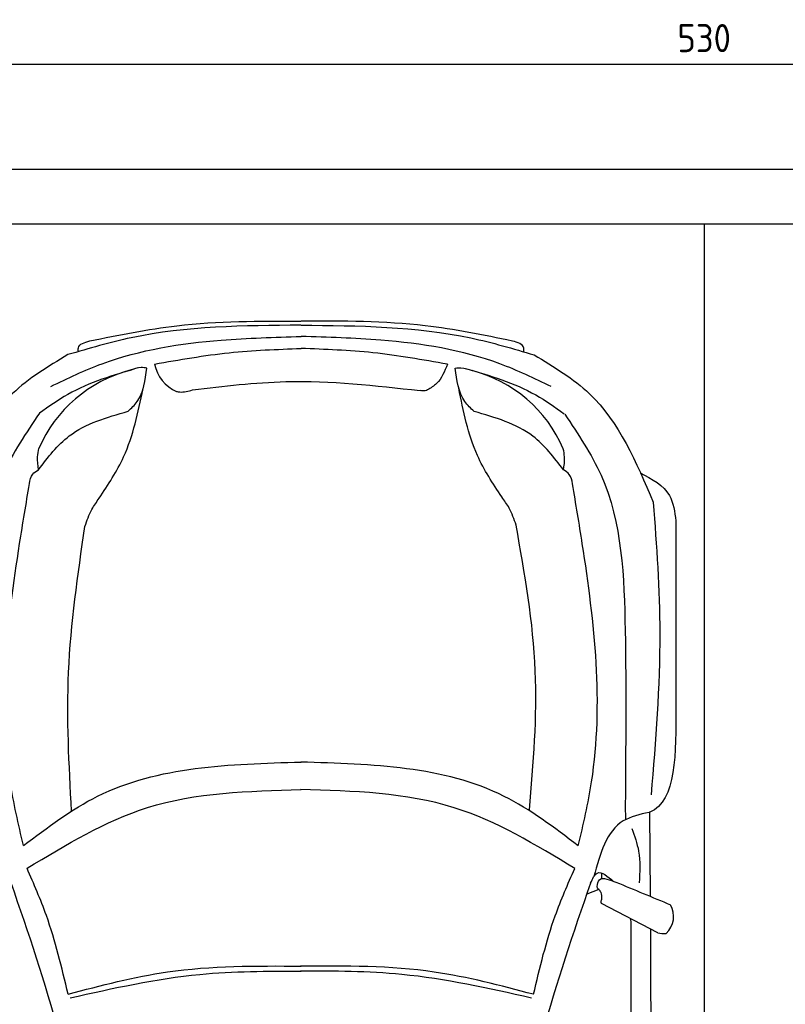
# Model space of a CAD drawing. Header units: millimetres. Extents: x -20 to 5811, y -1152 to 5573.
# Tile 3 of 4: x 946 to 2852, y 3121 to 5573. Entities that reach past the tile are written whole.
import ezdxf

# ---------------------------------------------------------------- set-up
doc = ezdxf.new("R2010")
doc.units = ezdxf.units.MM
for name, color, linetype in [('4', 3, 'Continuous'), ('5', 3, 'Continuous'), ('Car', 10, 'Continuous')]:
    doc.layers.add(name, color=color, linetype=linetype)
doc.styles.get("Standard").update_dxf_attribs({"font": 'ISOCP.SHX'})
doc.dimstyles.new('GEN-ISO', dxfattribs={"dimscale": 20, "dimtxt": 3.5, "dimasz": 2, "dimexe": 2, "dimexo": 1, "dimgap": 1.5, "dimtad": 1, "dimdec": 1, "dimdsep": 46, "dimtxsty": 'STANDARD', "dimblk": 'PUNKT', "dimcen": 2, "dimclrd": 256, "dimclre": 256, "dimclrt": 2, "dimadec": 0, "dimazin": 0, "dimtp": 0.1, "dimtm": 0.1, "dimtfac": 0.71, "dimtdec": 1, "dimtmove": 2, "dimatfit": 3, "dimldrblk": 'PUNKT', "dimfxl": 1, "dimtolj": 1, "dimarcsym": 0})

# ---------------------------------------------------------------- blocks, each defined once
blk = doc.blocks.new('PUNKT')
at = {"layer": '4', "color": 0, "linetype": 'ByBlock'}
blk.add_line((-0.5, 0), (-1, 0), dxfattribs=at)
at = {"layer": '4', "color": 0, "linetype": 'ByBlock', "const_width": 0.5}
blk.add_lwpolyline([(-0.25, 0, 1), (0.25, 0, 1)], format="xyb", close=True, dxfattribs=at)
blk = doc.blocks.new('*D6')
at = {"layer": '5', "lineweight": -2}
for p, q in [((0, 3320), (0, 5502.1)), ((5300, 3320), (5300, 5502.1)), ((40, 5462.1), (5260, 5462.1))]:
    blk.add_line(p, q, dxfattribs=at)
at = {"layer": 'DEFPOINTS', "color": 0}
for p in [(5300, 5462.1), (0, 3300), (5300, 3300)]:
    blk.add_point(p, dxfattribs=at)
at = {"layer": '5', "lineweight": -2, "xscale": 40, "yscale": 40, "zscale": 40, "rotation": 180}
blk.add_blockref('PUNKT', (0, 5462.1), dxfattribs=at)
at = {"layer": '5', "lineweight": -2, "xscale": 40, "yscale": 40, "zscale": 40}
blk.add_blockref('PUNKT', (5300, 5462.1), dxfattribs=at)
at = {"layer": '5', "color": 2, "insert": (2650, 5527.1), "char_height": 70, "attachment_point": 5}
blk.add_mtext('530', dxfattribs=at)

msp = doc.modelspace()

# ---------------------------------------------------------------- linework, layer by layer
for p, q in [((5100, 5063.5), (200, 5063.5)), ((2650, 5063.5), (2650, 218))]:
    msp.add_line(p, q)
msp.add_lwpolyline([(5300, 3300), (5250, 3300), (5250, 5200), (50, 5200), (50, 3300), (0, 3300), (0, 1400), (50, 1400), (50, 0), (5250, 0), (5250, 1400), (5300, 1400)], close=True)
at = {"layer": 'Car'}
for p, q in [((2453.61, 3616.36), (2453.99, 3580.36)), ((2516.79, 3390.73), (2514.82, 3598.95)), ((2394.95, 3432.14), (2395.66, 3447.16)), ((2387.79, 3406.63), (2357.84, 3395.22)), ((2534.52, 3298.78), (2394.54, 3371.94))]:
    msp.add_line(p, q, dxfattribs=at)
for centre, radius, start, end in [((1375.54, 4733.69), 94.99, 191.22317, 245.90253), ((1305.54, 4370.57), 339.38, 104.39541, 156.68545), ((1987.64, 4370.28), 339.38, 23.26593, 75.55597), ((-4913.27, 1344.29), 6197.21, 15.945352, 19.596216), ((8203.89, 1338.73), 6197.21, 160.355167, 164.006031), ((2515.57, 3340), 58.46, 313.10202, 29.1823), ((2548.96, 3352.55), 55.62, 254.91043, 276.76527)]:
    msp.add_arc(centre, radius, start, end, dxfattribs=at)
for points, knots in [([(1646.57, 4812.16), (1504.22, 4811), (1307.05, 4809.38), (1118.96, 4754.05), (1066.66, 4738.66)], [0, 0, 0, 0, 423.4928418, 586.5833763, 586.5833763, 586.5833763, 586.5833763]), ([(1120.78, 4772.98), (1192.9, 4787.66), (1366.11, 4822.92), (1543.07, 4822.54), (1646.36, 4822.32)], [0, 0, 0, 0, 220.2894534, 529.0699843, 529.0699843, 529.0699843, 529.0699843]), ([(1646.99, 4812.16), (1789.34, 4810.88), (1986.51, 4809.09), (2174.56, 4753.6), (2226.84, 4738.17)], [0, 0, 0, 0, 423.4928418, 586.5833763, 586.5833763, 586.5833763, 586.5833763]), ([(2172.75, 4772.53), (2100.64, 4787.27), (1927.46, 4822.68), (1750.5, 4822.45), (1647.22, 4822.32)], [0, 0, 0, 0, 220.2894534, 529.0699843, 529.0699843, 529.0699843, 529.0699843]), ([(1023.93, 4659.59), (1066.09, 4679.83), (1199.14, 4743.72), (1413.93, 4777.2), (1580.49, 4781.97), (1646.67, 4783.87)], [0, 0, 0, 0, 139.9486404, 441.7007564, 640.6521216, 640.6521216, 640.6521216, 640.6521216]), ([(2269.5, 4659.06), (2227.36, 4679.34), (2094.37, 4743.34), (1879.6, 4777.01), (1713.05, 4781.92), (1646.87, 4783.87)], [0, 0, 0, 0, 139.9486404, 441.7007564, 640.6521216, 640.6521216, 640.6521216, 640.6521216]), ([(1092.58, 4746.27), (1092.28, 4749.58), (1090.94, 4764.5), (1107.72, 4769.27), (1120.78, 4772.98)], [0, 0, 0, 0, 9.4355672, 42.5072931, 42.5072931, 42.5072931, 42.5072931]), ([(2200.93, 4745.8), (2201.23, 4749.11), (2202.58, 4764.03), (2185.81, 4768.81), (2172.75, 4772.53)], [0, 0, 0, 0, 9.4355672, 42.5072931, 42.5072931, 42.5072931, 42.5072931]), ([(1066.66, 4738.66), (1017.69, 4709.21), (877.53, 4624.93), (812.21, 4471.55), (769.71, 4371.76)], [0, 0, 0, 0, 168.365537, 481.9023638, 481.9023638, 481.9023638, 481.9023638]), ([(1282.36, 4715.2), (1344, 4726.12), (1464.55, 4747.46), (1586.88, 4751.88), (1646.67, 4754.04)], [0, 0, 0, 0, 187.5262556, 366.7655398, 366.7655398, 366.7655398, 366.7655398]), ([(2011.12, 4714.89), (1949.49, 4725.86), (1828.96, 4747.31), (1706.63, 4751.83), (1646.84, 4754.04)], [0, 0, 0, 0, 187.5262556, 366.7655398, 366.7655398, 366.7655398, 366.7655398]), ([(2226.84, 4738.17), (2275.78, 4708.68), (2415.88, 4624.28), (2481.06, 4470.84), (2523.48, 4371.01)], [0, 0, 0, 0, 168.365537, 481.9023638, 481.9023638, 481.9023638, 481.9023638]), ([(2011.12, 4714.89), (2004.02, 4697.13), (1993.39, 4670.52), (1969.6, 4655.68), (1961.69, 4650.74)], [0, 0, 0, 0, 55.1960491, 82.6743953, 82.6743953, 82.6743953, 82.6743953]), ([(1240.83, 4705.58), (1180.51, 4687.83), (1092.79, 4662.02), (1018.81, 4609.35), (995.71, 4592.9)], [0, 0, 0, 0, 186.5227216, 271.2276863, 271.2276863, 271.2276863, 271.2276863]), ([(1216.08, 4597.52), (1224.28, 4605.34), (1253.75, 4633.45), (1259.11, 4675.2), (1262.97, 4705.34)], [0, 0, 0, 0, 33.4316052, 120.1693208, 120.1693208, 120.1693208, 120.1693208]), ([(1262.97, 4705.34), (1258.26, 4706), (1243.98, 4707.98), (1230.32, 4702.78), (1221.17, 4699.29)], [0, 0, 0, 0, 14.1183333, 42.7794359, 42.7794359, 42.7794359, 42.7794359]), ([(2030.5, 4705.02), (2035.21, 4705.67), (2049.49, 4707.64), (2063.15, 4702.42), (2072.3, 4698.93)], [0, 0, 0, 0, 14.1183333, 42.7794359, 42.7794359, 42.7794359, 42.7794359]), ([(2077.3, 4597.16), (2069.1, 4604.98), (2039.66, 4633.12), (2034.34, 4674.88), (2030.5, 4705.02)], [0, 0, 0, 0, 33.4316052, 120.1693208, 120.1693208, 120.1693208, 120.1693208]), ([(2056.34, 4704.36), (2116.66, 4686.61), (2204.38, 4660.8), (2278.36, 4608.13), (2301.46, 4591.69)], [0, 0, 0, 0, 186.5227216, 271.2276863, 271.2276863, 271.2276863, 271.2276863]), ([(1376.61, 4650.82), (1454.07, 4660.19), (1642.56, 4683), (1831.53, 4661.77), (1942.84, 4649.26)], [0, 0, 0, 0, 233.3943149, 567.891299, 567.891299, 567.891299, 567.891299]), ([(1144.59, 4380.95), (1166.65, 4414.69), (1220.8, 4497.49), (1241.16, 4594.74), (1253.22, 4652.37)], [0, 0, 0, 0, 120.0031783, 294.5713116, 294.5713116, 294.5713116, 294.5713116]), ([(1336.76, 4646.98), (1339.45, 4646.49), (1352.75, 4644.11), (1366.02, 4647.84), (1376.61, 4650.82)], [0, 0, 0, 0, 8.1607931, 40.3357332, 40.3357332, 40.3357332, 40.3357332]), ([(1961.69, 4650.74), (1959.75, 4649.96), (1953.74, 4647.54), (1947.24, 4648.56), (1942.84, 4649.26)], [0, 0, 0, 0, 6.2040973, 19.1847556, 19.1847556, 19.1847556, 19.1847556]), ([(2146.22, 4384.17), (2124.09, 4417.88), (2069.83, 4500.53), (2050.56, 4597.96), (2039.15, 4655.65)], [0, 0, 0, 0, 120.0031783, 294.2157687, 294.2157687, 294.2157687, 294.2157687]), ([(995.71, 4592.9), (962.31, 4543.45), (855.1, 4384.67), (841.55, 4035.51), (843.75, 3762.56), (844.91, 3618.84)], [0, 0, 0, 0, 177.0434798, 568.3902132, 1003.585748, 1003.585748, 1003.585748, 1003.585748]), ([(993.29, 4452.11), (1016.81, 4482.93), (1073.16, 4556.77), (1163.47, 4582.52), (1216.08, 4597.52)], [0, 0, 0, 0, 113.6549716, 272.306786, 272.306786, 272.306786, 272.306786]), ([(2299.96, 4451.56), (2276.47, 4482.4), (2220.19, 4556.29), (2129.9, 4582.11), (2077.3, 4597.16)], [0, 0, 0, 0, 113.6549716, 272.306786, 272.306786, 272.306786, 272.306786]), ([(2302.81, 4590.42), (2336.2, 4540.96), (2443.41, 4382.18), (2456.96, 4033.02), (2454.77, 3760.07), (2453.61, 3616.36)], [0, 0, 0, 0, 177.0434798, 568.3902132, 1003.585748, 1003.585748, 1003.585748, 1003.585748]), ([(993.29, 4452.11), (991.77, 4462.9), (989.28, 4480.59), (992.59, 4498.07), (993.88, 4504.89)], [0, 0, 0, 0, 32.3883593, 53.0782664, 53.0782664, 53.0782664, 53.0782664]), ([(2299.96, 4451.56), (2301.49, 4462.35), (2304, 4480.03), (2300.71, 4497.52), (2299.43, 4504.33)], [0, 0, 0, 0, 32.3883593, 53.0782664, 53.0782664, 53.0782664, 53.0782664]), ([(970.82, 4417.38), (972.44, 4426.09), (975.22, 4441.05), (987.97, 4448.85), (993.29, 4452.11)], [0, 0, 0, 0, 25.0784399, 43.1020179, 43.1020179, 43.1020179, 43.1020179]), ([(2322.41, 4416.81), (2320.8, 4425.51), (2318.03, 4440.48), (2305.29, 4448.29), (2299.96, 4451.56)], [0, 0, 0, 0, 25.0784399, 43.1020179, 43.1020179, 43.1020179, 43.1020179]), ([(2490.71, 4444.56), (2519.89, 4428.91), (2569.77, 4402.16), (2576.56, 4347.32), (2579.38, 4324.56)], [0, 0, 0, 0, 92.1890334, 157.5803825, 157.5803825, 157.5803825, 157.5803825]), ([(955.69, 3515.77), (943.36, 3568.9), (886.22, 3814.98), (921.53, 4123.58), (962.5, 4367.76), (970.82, 4417.38)], [0, 0, 0, 0, 163.2605713, 756.2228172, 907.4390255, 907.4390255, 907.4390255, 907.4390255]), ([(2336.77, 3515.19), (2349.15, 3568.3), (2406.49, 3814.34), (2371.45, 4122.96), (2330.69, 4367.18), (2322.41, 4416.81)], [0, 0, 0, 0, 163.2605713, 756.2228172, 907.4390255, 907.4390255, 907.4390255, 907.4390255]), ([(1108.82, 4310.99), (1113.8, 4325.54), (1122.4, 4350.63), (1138.02, 4371.98), (1144.59, 4380.95)], [0, 0, 0, 0, 45.7898489, 78.965923, 78.965923, 78.965923, 78.965923]), ([(2181.99, 4314.21), (2177, 4328.76), (2168.41, 4353.84), (2152.78, 4375.2), (2146.22, 4384.17)], [0, 0, 0, 0, 45.7898489, 78.965923, 78.965923, 78.965923, 78.965923]), ([(2523.48, 4371.01), (2531.33, 4262.56), (2548.93, 4019.67), (2529.06, 3776.85), (2518.07, 3642.46)], [0, 0, 0, 0, 325.7557226, 729.5213164, 729.5213164, 729.5213164, 729.5213164]), ([(1075.47, 3601.81), (1069.3, 3717.3), (1056.62, 3954.77), (1091.1, 4190.1), (1108.82, 4310.99)], [0, 0, 0, 0, 346.0264285, 711.5314729, 711.5314729, 711.5314729, 711.5314729]), ([(2215.34, 3605.03), (2224.96, 3720.56), (2244.76, 3958.33), (2203.3, 4193.37), (2181.99, 4314.21)], [0, 0, 0, 0, 346.2479994, 712.6055914, 712.6055914, 712.6055914, 712.6055914]), ([(955.69, 3515.77), (1015.52, 3561.18), (1213.78, 3711.64), (1468.79, 3718.89), (1646.84, 3723.95)], [0, 0, 0, 0, 221.9805368, 735.5404903, 735.5404903, 735.5404903, 735.5404903]), ([(2336.77, 3515.19), (2276.98, 3560.64), (2078.85, 3711.27), (1823.85, 3718.74), (1645.81, 3723.95)], [0, 0, 0, 0, 221.9805368, 735.5404903, 735.5404903, 735.5404903, 735.5404903]), ([(964.65, 3459.34), (1061.94, 3518.41), (1270.86, 3645.24), (1515.91, 3651.83), (1646.85, 3655.34)], [0, 0, 0, 0, 335.6578726, 720.7665859, 720.7665859, 720.7665859, 720.7665859]), ([(2327.77, 3458.77), (2230.53, 3517.91), (2021.72, 3644.93), (1776.67, 3651.72), (1645.74, 3655.34)], [0, 0, 0, 0, 335.6578726, 720.7665859, 720.7665859, 720.7665859, 720.7665859]), ([(2512.95, 3598.67), (2489.88, 3593.51), (2413.46, 3576.42), (2391.07, 3495.45), (2375.45, 3438.93)], [0, 0, 0, 0, 67.7242349, 224.3316277, 224.3316277, 224.3316277, 224.3316277]), ([(2514.82, 3598.95), (2514.59, 3598.88), (2513.98, 3598.7), (2513.34, 3598.68), (2512.95, 3598.67)], [0, 0, 0, 0, 0.7157941, 1.8958435, 1.8958435, 1.8958435, 1.8958435]), ([(2469.7, 3558.59), (2476.53, 3539.92), (2492.54, 3496.18), (2489.7, 3449.49), (2488.07, 3422.73)], [0, 0, 0, 0, 59.065939, 138.3898169, 138.3898169, 138.3898169, 138.3898169]), ([(1066.93, 3145.93), (1051.25, 3212.03), (1025.76, 3319.44), (981.62, 3420.48), (964.65, 3459.34)], [0, 0, 0, 0, 203.2133467, 330.2395326, 330.2395326, 330.2395326, 330.2395326]), ([(2225.22, 3145.44), (2240.96, 3211.52), (2266.53, 3318.91), (2310.76, 3419.92), (2327.77, 3458.77)], [0, 0, 0, 0, 203.2133467, 330.2395326, 330.2395326, 330.2395326, 330.2395326]), ([(2367.39, 3422.16), (2372.28, 3433.21), (2384.51, 3460.87), (2409.59, 3439.44), (2424.65, 3426.57)], [0, 0, 0, 0, 30.3325988, 75.9562062, 75.9562062, 75.9562062, 75.9562062]), ([(2383.9, 3413.61), (2384.91, 3420.28), (2388.29, 3442.71), (2417.4, 3429.47), (2430.55, 3424.92)], [0, 0, 0, 0, 17.6737612, 59.3906544, 59.3906544, 59.3906544, 59.3906544]), ([(2387.79, 3406.63), (2386.34, 3407.87), (2384.1, 3409.77), (2383.95, 3412.62), (2383.9, 3413.61)], [0, 0, 0, 0, 5.3936357, 8.285754, 8.285754, 8.285754, 8.285754]), ([(2395.33, 3384.1), (2395.29, 3389.25), (2395.21, 3397.72), (2389.88, 3404.12), (2387.79, 3406.63)], [0, 0, 0, 0, 14.8396852, 24.3889735, 24.3889735, 24.3889735, 24.3889735]), ([(2394.54, 3371.94), (2394.06, 3373.38), (2392.73, 3377.45), (2395.63, 3381.44), (2395.33, 3384.1)], [0, 0, 0, 0, 4.4179874, 12.4309043, 12.4309043, 12.4309043, 12.4309043]), ([(2365.18, 762.31), (2386.68, 978.57), (2471.39, 1830.6), (2469.64, 2687.56), (2468.33, 3327)], [0, 0, 0, 0, 651.7606985, 2567.8765597, 2567.8765597, 2567.8765597, 2567.8765597]), ([(2516.15, 3308.37), (2517.68, 2958.69), (2519.51, 2393.21), (2516.73, 1827.74), (2515.33, 1611.96)], [30.8675023, 30.8675023, 30.8675023, 30.8675023, 135.7738464, 200.5104278, 200.5104278, 200.5104278, 200.5104278]), ([(1066.93, 3145.93), (1148.86, 3167.53), (1338.64, 3217.58), (1535.21, 3216.39), (1646.92, 3215.72)], [0, 0, 0, 0, 253.1812978, 586.4098038, 586.4098038, 586.4098038, 586.4098038]), ([(2225.22, 3145.44), (2143.3, 3167.11), (1953.57, 3217.31), (1757, 3216.3), (1645.29, 3215.72)], [0, 0, 0, 0, 253.1812978, 586.4098038, 586.4098038, 586.4098038, 586.4098038]), ([(1071.99, 3136.76), (1179.09, 3160.64), (1368.6, 3202.89), (1562.57, 3203.33), (1646.92, 3203.51)], [0, 0, 0, 0, 327.9588467, 580.2944516, 580.2944516, 580.2944516, 580.2944516]), ([(2220.16, 3136.27), (2113.07, 3160.24), (1923.59, 3202.66), (1729.63, 3203.25), (1645.28, 3203.52)], [0, 0, 0, 0, 327.9588467, 580.2944516, 580.2944516, 580.2944516, 580.2944516])]:
    msp.add_open_spline(points, degree=3, knots=knots, dxfattribs=at)
for points in [[(2579.38, 4324.56), (2579.44, 4171.29), (2579.51, 4018.02), (2579.57, 3864.75)], [(2579.57, 3864.75), (2580.21, 3745.88), (2580.84, 3627.02), (2514.82, 3598.95)], [(2430.55, 3424.92), (2475.9, 3406.12), (2521.25, 3387.31), (2566.6, 3368.5)], [(2468.33, 3327), (2467.87, 3329.2), (2467.42, 3331.41), (2466.96, 3333.6)]]:
    msp.add_open_spline(points, degree=3, dxfattribs=at)

# ---------------------------------------------------------------- dimensions: what is measured, and where the dimension line sits
at = {"layer": '5'}
dim = msp.add_linear_dim(base=(5300, 5462.06), p1=(0, 3300), p2=(5300, 3300), dimstyle='GEN-ISO', override={"dimlfac": 0.1, "dimtolj": 0}, dxfattribs=at)
dim.commit()
dim.dimension.update_dxf_attribs({"geometry": '*D6', "text_midpoint": (2650, 5527.06)})

doc.saveas('drawing.dxf')
